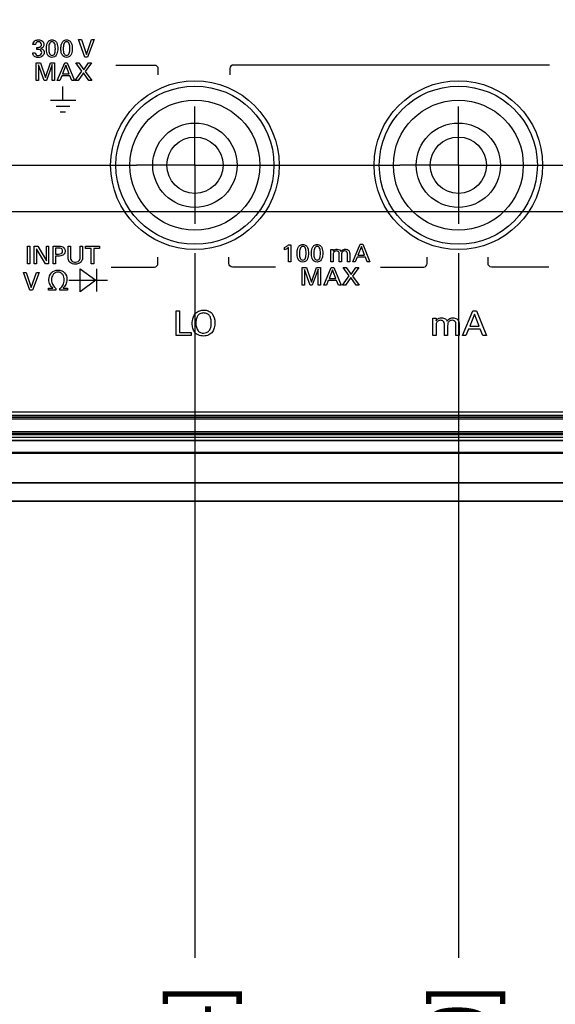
# Model space of a CAD drawing. Header units: inches. Extents: x 0 to 34, y 0 to 22.
# Tile 34 of 136: x 12.5 to 13.6, y 3.5 to 5.6. Entities that reach past the tile are written whole.
import ezdxf

# ---------------------------------------------------------------- set-up
doc = ezdxf.new("R2010")
doc.units = ezdxf.units.IN
doc.header["$LTSCALE"] = 1.87
doc.header["$MEASUREMENT"] = 0
doc.linetypes.add('CENTER', pattern=[0.6, 0.375, -0.075, 0.075, -0.075])
doc.layers.get('0').update_dxf_attribs({"linetype": 'CONTINUOUS'})
doc.layers.add('02___PRT_ALL_AXES', color=7, linetype='CONTINUOUS')
doc.layers.add('DIMENSIONS', color=7, linetype='CONTINUOUS')
doc.styles.get("Standard").update_dxf_attribs({"font": 'txt', "width": 0.8})
doc.dimstyles.new('DIMSTYLE_3', dxfattribs={"dimtxt": 0.125, "dimasz": 0.18, "dimexe": 0.125, "dimexo": 0.0625, "dimgap": 0.03125, "dimtad": 0, "dimtih": 1, "dimtoh": 1, "dimdec": 3, "dimlfac": 1.333333, "dimzin": 4, "dimdsep": 46, "dimtxsty": 'STANDARD', "dimblk": '_FILLED', "dimblk1": '_FILLED', "dimblk2": '_FILLED', "dimcen": 0.09, "dimadec": 0, "dimazin": 0, "dimtp": 0.001, "dimtm": 0.001, "dimtfac": 1, "dimtdec": 3, "dimtofl": 0, "dimtmove": 0, "dimatfit": 3, "dimldrblk": '_FILLED', "dimfxl": 1, "dimtolj": 1, "dimtzin": 4, "dimarcsym": 0})

# ---------------------------------------------------------------- blocks, each defined once
blk = doc.blocks.new('*D12')
at = {"layer": 'DIMENSIONS', "color": 2, "linetype": 'CONTINUOUS'}
for p, q in [((11.5027, 6.0595), (15.1216, 6.0595)), ((15.1216, 6.0595), (15.1722, 5.9453)), ((15.1722, 5.9453), (15.4917, 5.9453))]:
    blk.add_line(p, q, dxfattribs=at)
at = {"layer": 'DIMENSIONS', "color": 2, "linetype": 'CONTINUOUS', "insert": (15.5542, 6.0078), "char_height": 0.125, "width": 1.325, "attachment_point": 1, "line_spacing_factor": 0.9}
blk.add_mtext('2.024{\\Ftxt.shx;\\W1.000000;\\H0.125000; }[51.42]', dxfattribs=at)
blk = doc.blocks.new('_FILLED')
at = {"color": 0, "linetype": 'BYBLOCK'}
blk.add_solid([(0, 0), (-1, 0.174), (-1, -0.174)], dxfattribs=at)
blk = doc.blocks.new('*D13')
at = {"layer": 'DIMENSIONS', "color": 2, "linetype": 'CONTINUOUS'}
for p, q in [((15.1216, 6.262), (15.1772, 6.4358)), ((15.1772, 6.4358), (15.4917, 6.4358)), ((11.5027, 6.262), (15.1216, 6.262))]:
    blk.add_line(p, q, dxfattribs=at)
at = {"layer": 'DIMENSIONS', "color": 2, "linetype": 'CONTINUOUS', "insert": (15.5542, 6.4983), "char_height": 0.125, "width": 1.325, "attachment_point": 1, "line_spacing_factor": 0.9}
blk.add_mtext('2.294{\\Ftxt.shx;\\W1.000000;\\H0.125000; }[58.28]', dxfattribs=at)
blk = doc.blocks.new('*D19')
at = {"layer": 'DIMENSIONS', "color": 2, "linetype": 'CONTINUOUS'}
blk.add_line((12.8714, 5.0709), (12.8714, 3.5678), dxfattribs=at)
at = {"layer": 'DIMENSIONS', "color": 2, "linetype": 'CONTINUOUS', "insert": (12.8089, 3.5053), "char_height": 0.125, "width": 1.425, "attachment_point": 3, "rotation": 90, "line_spacing_factor": 0.9}
blk.add_mtext('9.423{\\Ftxt.shx;\\W1.000000;\\H0.125000; }[239.34]', dxfattribs=at)
blk = doc.blocks.new('*D20')
at = {"layer": 'DIMENSIONS', "color": 2, "linetype": 'CONTINUOUS'}
blk.add_line((13.4339, 5.0709), (13.4339, 3.5678), dxfattribs=at)
at = {"layer": 'DIMENSIONS', "color": 2, "linetype": 'CONTINUOUS', "insert": (13.3714, 3.5053), "char_height": 0.125, "width": 1.525, "attachment_point": 3, "rotation": 90, "line_spacing_factor": 0.9}
blk.add_mtext('10.173{\\Ftxt.shx;\\W1.000000;\\H0.125000; }[258.39]', dxfattribs=at)
blk = doc.blocks.new('*D21')
at = {"layer": 'DIMENSIONS', "color": 2, "linetype": 'CONTINUOUS'}
blk.add_line((13.9964, 5.0709), (13.9964, 3.5678), dxfattribs=at)
at = {"layer": 'DIMENSIONS', "color": 2, "linetype": 'CONTINUOUS', "insert": (13.9339, 3.5053), "char_height": 0.125, "width": 1.525, "attachment_point": 3, "rotation": 90, "line_spacing_factor": 0.9}
blk.add_mtext('10.923{\\Ftxt.shx;\\W1.000000;\\H0.125000; }[277.44]', dxfattribs=at)
blk = doc.blocks.new('*D22')
at = {"layer": 'DIMENSIONS', "color": 2, "linetype": 'CONTINUOUS'}
blk.add_line((14.8042, 4.761), (14.8042, 3.5678), dxfattribs=at)
at = {"layer": 'DIMENSIONS', "color": 2, "linetype": 'CONTINUOUS', "insert": (14.7417, 3.5053), "char_height": 0.125, "width": 1.425, "attachment_point": 3, "rotation": 90, "line_spacing_factor": 0.9}
blk.add_mtext('12.000{\\Ftxt.shx;\\W1.000000;\\H0.125000; }[304.8]', dxfattribs=at)
blk = doc.blocks.new('*D35')
at = {"layer": 'DIMENSIONS', "color": 2, "linetype": 'CONTINUOUS'}
blk.add_line((11.7605, 5.1595), (15.4917, 5.1595), dxfattribs=at)
at = {"layer": 'DIMENSIONS', "color": 2, "linetype": 'CONTINUOUS', "insert": (15.5542, 5.222), "char_height": 0.125, "width": 1.525, "attachment_point": 1, "line_spacing_factor": 0.9}
blk.add_mtext('6X .824{\\Ftxt.shx;\\W1.000000;\\H0.125000; }[20.94]', dxfattribs=at)

msp = doc.modelspace()

# ---------------------------------------------------------------- linework, layer by layer
at = {"color": 40, "linetype": 'CONTINUOUS'}
for p, q in [((12.62309, 5.52675), (12.62888, 5.52675)), ((12.63648, 5.48911), (12.62309, 5.52675)), ((12.62888, 5.52675), (12.63956, 5.49458)), ((12.63956, 5.49458), (12.65082, 5.52675)), ((12.65609, 5.52675), (12.64222, 5.48911)), ((12.65082, 5.52675), (12.65609, 5.52675)), ((12.5308, 5.51601), (12.52553, 5.51601)), ((12.53409, 5.50553), (12.53409, 5.50975)), ((12.52496, 5.49839), (12.53049, 5.49839)), ((12.64222, 5.48911), (12.63648, 5.48911)), ((12.53254, 5.47675), (12.54177, 5.47675)), ((12.53254, 5.43911), (12.53254, 5.47675)), ((12.54949, 5.43911), (12.5376, 5.47279)), ((12.5376, 5.47279), (12.5376, 5.43911)), ((12.54177, 5.47675), (12.55241, 5.44573)), ((12.55241, 5.44573), (12.5633, 5.47675)), ((12.56679, 5.47299), (12.55444, 5.43911)), ((12.5633, 5.47675), (12.5719, 5.47675)), ((12.56679, 5.43911), (12.56679, 5.47299)), ((12.5719, 5.47675), (12.5719, 5.43911)), ((12.57748, 5.43911), (12.59333, 5.47675)), ((12.59589, 5.47159), (12.58859, 5.45313)), ((12.59333, 5.47675), (12.59892, 5.47675)), ((12.60282, 5.45313), (12.59589, 5.47159)), ((12.59892, 5.47675), (12.61414, 5.43911)), ((12.61718, 5.47675), (12.62385, 5.47675)), ((12.63021, 5.45881), (12.61718, 5.47675)), ((12.62385, 5.47675), (12.63401, 5.46226)), ((12.63401, 5.46226), (12.64418, 5.47675)), ((12.65049, 5.47675), (12.63708, 5.45871)), ((12.64418, 5.47675), (12.65049, 5.47675)), ((12.70267, 5.47224), (12.78495, 5.47224)), ((12.79245, 5.46474), (12.79245, 5.4512)), ((12.94596, 5.46474), (12.94596, 5.4512)), ((13.62865, 5.47224), (12.95346, 5.47224)), ((12.58692, 5.44891), (12.58286, 5.43911)), ((12.60439, 5.44891), (12.58692, 5.44891)), ((12.58859, 5.45313), (12.60282, 5.45313)), ((12.60845, 5.43911), (12.60439, 5.44891)), ((12.61561, 5.43911), (12.63021, 5.45881)), ((12.63339, 5.45527), (12.62192, 5.43911)), ((12.64459, 5.43911), (12.63339, 5.45527)), ((12.63708, 5.45871), (12.65116, 5.43911)), ((12.5376, 5.43911), (12.53254, 5.43911)), ((12.55444, 5.43911), (12.54949, 5.43911)), ((12.5719, 5.43911), (12.56679, 5.43911)), ((12.58286, 5.43911), (12.57748, 5.43911)), ((12.58938, 5.39758), (12.58938, 5.42663)), ((12.61414, 5.43911), (12.60845, 5.43911)), ((12.62192, 5.43911), (12.61561, 5.43911)), ((12.65116, 5.43911), (12.64459, 5.43911)), ((12.61685, 5.39636), (12.56314, 5.39636)), ((12.61695, 5.39634), (12.56324, 5.39634)), ((12.60456, 5.38405), (12.57478, 5.38405)), ((12.60464, 5.38403), (12.57486, 5.38403)), ((12.5948, 5.37194), (12.58357, 5.37194)), ((12.59488, 5.37192), (12.58365, 5.37192)), ((12.51358, 5.08556), (12.51879, 5.08556)), ((12.51358, 5.04791), (12.51358, 5.08556)), ((12.51879, 5.08556), (12.51879, 5.04791)), ((12.52842, 5.08556), (12.53567, 5.08556)), ((12.52842, 5.04791), (12.52842, 5.08556)), ((12.53567, 5.08556), (12.55418, 5.05443)), ((12.55418, 5.08556), (12.55897, 5.08556)), ((12.55418, 5.05443), (12.55418, 5.08556)), ((12.55897, 5.08556), (12.55897, 5.04791)), ((12.56857, 5.08556), (12.5812, 5.08556)), ((12.56857, 5.04791), (12.56857, 5.08556)), ((12.60066, 5.08556), (12.60588, 5.08556)), ((12.60066, 5.06262), (12.60066, 5.08556)), ((12.60588, 5.08556), (12.60588, 5.06225)), ((12.62631, 5.08556), (12.63137, 5.08556)), ((12.62631, 5.06246), (12.62631, 5.08556)), ((12.63137, 5.08556), (12.63137, 5.06235)), ((12.63743, 5.08556), (12.66783, 5.08556)), ((12.63743, 5.08112), (12.63743, 5.08556)), ((12.66783, 5.08556), (12.66783, 5.08112)), ((13.07139, 5.08855), (13.07603, 5.08855)), ((13.07603, 5.08855), (13.07603, 5.05247)), ((13.20851, 5.05247), (13.22436, 5.09012)), ((13.22692, 5.08495), (13.21962, 5.06649)), ((13.22436, 5.09012), (13.22994, 5.09012)), ((13.23385, 5.06649), (13.22692, 5.08495)), ((13.22994, 5.09012), (13.24516, 5.05247)), ((12.5523, 5.04791), (12.53316, 5.07987)), ((12.53316, 5.07987), (12.53316, 5.04791)), ((12.58108, 5.08133), (12.57379, 5.08133)), ((12.57379, 5.08133), (12.57379, 5.06903)), ((12.57379, 5.06903), (12.58, 5.06903)), ((12.5799, 5.06465), (12.57379, 5.06465)), ((12.57379, 5.06465), (12.57379, 5.04791)), ((12.65005, 5.08112), (12.63743, 5.08112)), ((12.65005, 5.04791), (12.65005, 5.08112)), ((12.66783, 5.08112), (12.6552, 5.08112)), ((12.6552, 5.08112), (12.6552, 5.04791)), ((13.06263, 5.07765), (13.06263, 5.08287)), ((13.07102, 5.05247), (13.07102, 5.08287)), ((13.16174, 5.07864), (13.1667, 5.07864)), ((13.16185, 5.07515), (13.16174, 5.07864)), ((13.16185, 5.05247), (13.16185, 5.07515)), ((13.1667, 5.07864), (13.1667, 5.07484)), ((13.1668, 5.06733), (13.1668, 5.05247)), ((13.17942, 5.05247), (13.17942, 5.06978)), ((13.18437, 5.06712), (13.18437, 5.05247)), ((13.19699, 5.05247), (13.19699, 5.06926)), ((13.20195, 5.07004), (13.20195, 5.05247)), ((13.21962, 5.06649), (13.23385, 5.06649)), ((12.51879, 5.04791), (12.51358, 5.04791)), ((12.53316, 5.04791), (12.52842, 5.04791)), ((12.55897, 5.04791), (12.5523, 5.04791)), ((12.57379, 5.04791), (12.56857, 5.04791)), ((12.6552, 5.04791), (12.65005, 5.04791)), ((12.79245, 5.04874), (12.79245, 5.06228)), ((12.944, 5.04874), (12.944, 5.06228)), ((13.07603, 5.05247), (13.07102, 5.05247)), ((13.1668, 5.05247), (13.16185, 5.05247)), ((13.18437, 5.05247), (13.17942, 5.05247)), ((13.20195, 5.05247), (13.19699, 5.05247)), ((13.21388, 5.05247), (13.20851, 5.05247)), ((13.21795, 5.06227), (13.21388, 5.05247)), ((13.23541, 5.06227), (13.21795, 5.06227)), ((13.23948, 5.05247), (13.23541, 5.06227)), ((13.24516, 5.05247), (13.23948, 5.05247)), ((13.36753, 5.04874), (13.36753, 5.06228)), ((13.49733, 5.04874), (13.49733, 5.06228)), ((12.50547, 5.02975), (12.51125, 5.02975)), ((12.51887, 4.99211), (12.50547, 5.02975)), ((12.51125, 5.02975), (12.52194, 4.99758)), ((12.52194, 4.99758), (12.5332, 5.02975)), ((12.53847, 5.02975), (12.5246, 4.99211)), ((12.5332, 5.02975), (12.53847, 5.02975)), ((12.62627, 5.03771), (12.65947, 5.01297)), ((12.62627, 4.98823), (12.62627, 5.03771)), ((12.66092, 5.03718), (12.66092, 4.989)), ((12.69286, 5.04124), (12.78495, 5.04124)), ((13.04359, 5.04124), (12.9515, 5.04124)), ((13.10023, 5.04011), (13.10947, 5.04011)), ((13.10023, 5.00247), (13.10023, 5.04011)), ((13.11718, 5.00247), (13.1053, 5.03615)), ((13.1053, 5.03615), (13.1053, 5.00247)), ((13.10947, 5.04011), (13.1201, 5.00909)), ((13.1201, 5.00909), (13.13099, 5.04011)), ((13.13449, 5.03636), (13.12213, 5.00247)), ((13.13099, 5.04011), (13.1396, 5.04011)), ((13.13449, 5.00247), (13.13449, 5.03636)), ((13.1396, 5.04011), (13.1396, 5.00247)), ((13.14674, 5.00247), (13.16259, 5.04011)), ((13.16514, 5.03495), (13.15785, 5.0165)), ((13.16259, 5.04011), (13.16817, 5.04011)), ((13.17208, 5.0165), (13.16514, 5.03495)), ((13.16817, 5.04011), (13.18339, 5.00247)), ((13.18643, 5.00247), (13.20103, 5.02218)), ((13.18799, 5.04011), (13.19466, 5.04011)), ((13.20103, 5.02218), (13.18799, 5.04011)), ((13.19466, 5.04011), (13.20483, 5.02562)), ((13.20483, 5.02562), (13.215, 5.04011)), ((13.2213, 5.04011), (13.20791, 5.02208)), ((13.20791, 5.02208), (13.22198, 5.00247)), ((13.215, 5.04011), (13.2213, 5.04011)), ((13.26794, 5.04124), (13.36003, 5.04124)), ((13.62701, 5.04124), (13.50483, 5.04124)), ((12.60232, 5.01297), (12.68472, 5.01297)), ((12.65947, 5.01297), (12.62627, 4.98823)), ((13.1053, 5.00247), (13.10023, 5.00247)), ((13.12213, 5.00247), (13.11718, 5.00247)), ((13.1396, 5.00247), (13.13449, 5.00247)), ((13.15211, 5.00247), (13.14674, 5.00247)), ((13.15618, 5.01228), (13.15211, 5.00247)), ((13.17365, 5.01228), (13.15618, 5.01228)), ((13.15785, 5.0165), (13.17208, 5.0165)), ((13.1777, 5.00247), (13.17365, 5.01228)), ((13.18339, 5.00247), (13.1777, 5.00247)), ((13.19274, 5.00247), (13.18643, 5.00247)), ((13.2042, 5.01863), (13.19274, 5.00247)), ((13.21541, 5.00247), (13.2042, 5.01863)), ((13.22198, 5.00247), (13.21541, 5.00247)), ((12.5246, 4.99211), (12.51887, 4.99211)), ((12.55873, 4.99642), (12.56778, 4.99642)), ((12.55873, 4.99211), (12.55873, 4.99642)), ((12.5746, 4.99211), (12.55873, 4.99211)), ((12.56778, 4.99642), (12.56778, 4.99667)), ((12.5746, 4.99554), (12.5746, 4.99211)), ((12.58321, 4.99211), (12.58321, 4.99554)), ((12.59902, 4.99211), (12.58321, 4.99211)), ((12.58983, 4.99667), (12.58983, 4.99642)), ((12.58983, 4.99642), (12.59902, 4.99642)), ((12.59902, 4.99642), (12.59902, 4.99211)), ((12.83138, 4.94798), (12.8386, 4.94798)), ((12.83138, 4.89531), (12.83138, 4.94798)), ((12.8386, 4.94798), (12.8386, 4.9018)), ((13.44264, 4.89531), (13.46481, 4.94798)), ((13.46839, 4.94076), (13.45818, 4.91493)), ((13.46481, 4.94798), (13.47263, 4.94798)), ((13.4781, 4.91493), (13.46839, 4.94076)), ((13.47263, 4.94798), (13.49393, 4.89531)), ((13.37935, 4.93193), (13.38628, 4.93193)), ((13.3795, 4.92704), (13.37935, 4.93193)), ((13.3795, 4.89531), (13.3795, 4.92704)), ((13.38628, 4.93193), (13.38628, 4.9266)), ((13.38642, 4.9161), (13.38642, 4.89531)), ((13.40408, 4.89531), (13.40408, 4.91953)), ((13.41101, 4.91581), (13.41101, 4.89531)), ((13.42867, 4.89531), (13.42867, 4.9188)), ((13.4356, 4.91989), (13.4356, 4.89531)), ((12.86312, 4.89531), (12.83138, 4.89531)), ((12.8386, 4.9018), (12.86312, 4.9018)), ((12.86312, 4.9018), (12.86312, 4.89531)), ((13.38642, 4.89531), (13.3795, 4.89531)), ((13.41101, 4.89531), (13.40408, 4.89531)), ((13.4356, 4.89531), (13.42867, 4.89531)), ((13.45015, 4.89531), (13.44264, 4.89531)), ((13.45584, 4.90902), (13.45015, 4.89531)), ((13.48029, 4.90902), (13.45584, 4.90902)), ((13.45818, 4.91493), (13.4781, 4.91493)), ((13.48597, 4.89531), (13.48029, 4.90902)), ((13.49393, 4.89531), (13.48597, 4.89531))]:
    msp.add_line(p, q, dxfattribs=at)
at = {"color": 7, "linetype": 'CONTINUOUS'}
for p, q in [((6.20542, 4.73197), (14.40292, 4.73197)), ((14.40292, 4.72441), (6.20542, 4.72441)), ((14.40292, 4.72066), (6.20542, 4.72066)), ((14.40292, 4.72035), (6.20542, 4.72035)), ((14.40292, 4.7166), (6.20542, 4.7166)), ((6.20582, 4.69041), (14.40253, 4.69041)), ((6.20582, 4.68667), (14.40253, 4.68667)), ((14.40294, 4.68319), (6.2054, 4.68319)), ((14.40294, 4.67721), (6.2054, 4.67721)), ((6.20917, 4.67197), (14.39917, 4.67197)), ((6.20917, 4.67087), (14.39917, 4.67087)), ((14.39917, 4.6458), (6.20917, 4.6458)), ((14.39917, 4.64308), (6.20917, 4.64308)), ((5.80798, 4.5816), (14.80037, 4.5816)), ((6.10417, 4.58056), (14.50417, 4.58056)), ((14.7593, 4.54125), (5.84904, 4.54125)), ((14.50417, 4.54168), (6.10417, 4.54168))]:
    msp.add_line(p, q, dxfattribs=at)
for centre, radius in [((12.87142, 5.25847), 0.16875), ((13.43392, 5.25847), 0.16875), ((12.87142, 5.25847), 0.13875), ((13.43392, 5.25847), 0.13875), ((12.87142, 5.25847), 0.09), ((13.43392, 5.25847), 0.09), ((12.87142, 5.25847), 0.06), ((13.43392, 5.25847), 0.06)]:
    msp.add_circle(centre, radius, dxfattribs=at)
at = {"color": 40, "linetype": 'CONTINUOUS'}
for points, knots in [([(12.52553, 5.51601), (12.5256, 5.51785), (12.52643, 5.52133), (12.53093, 5.52515), (12.53488, 5.52586), (12.53721, 5.52586)], [0, 0, 0, 0, 0.3263486, 0.588293, 1, 1, 1, 1]), ([(12.53721, 5.52586), (12.54032, 5.52586), (12.54645, 5.5244), (12.54899, 5.51856), (12.54899, 5.51611)], [0, 0, 0, 0, 0.5591161, 1, 1, 1, 1]), ([(12.55423, 5.50673), (12.55423, 5.50849), (12.55441, 5.51242), (12.55561, 5.5184), (12.55917, 5.52447), (12.56396, 5.52592), (12.56633, 5.52592)], [0, 0, 0, 0, 0.2080773, 0.4652491, 0.7199622, 1, 1, 1, 1]), ([(12.56633, 5.52592), (12.56857, 5.52592), (12.57305, 5.52478), (12.57683, 5.51933), (12.5782, 5.51347), (12.57842, 5.50948), (12.57842, 5.50757)], [0, 0, 0, 0, 0.2728429, 0.5150972, 0.7670929, 1, 1, 1, 1]), ([(12.58528, 5.50673), (12.58528, 5.50849), (12.58545, 5.51242), (12.58665, 5.5184), (12.59021, 5.52447), (12.59501, 5.52592), (12.59737, 5.52592)], [0, 0, 0, 0, 0.2080537, 0.4651774, 0.7198477, 1, 1, 1, 1]), ([(12.59737, 5.52592), (12.59961, 5.52592), (12.60409, 5.52478), (12.60788, 5.51933), (12.60925, 5.51347), (12.60947, 5.50948), (12.60947, 5.50757)], [0, 0, 0, 0, 0.2728575, 0.5151116, 0.7671004, 1, 1, 1, 1]), ([(12.53737, 5.52169), (12.53595, 5.52169), (12.53257, 5.52101), (12.53098, 5.51771), (12.5308, 5.51601)], [0, 0, 0, 0, 0.4548318, 1, 1, 1, 1]), ([(12.53409, 5.50975), (12.53509, 5.50966), (12.53719, 5.50967), (12.5403, 5.51034), (12.54316, 5.5124), (12.54373, 5.5148), (12.54373, 5.51601)], [0, 0, 0, 0, 0.2316821, 0.4805268, 0.7220135, 1, 1, 1, 1]), ([(12.53909, 5.50527), (12.53866, 5.50535), (12.537, 5.50561), (12.53532, 5.50556), (12.53409, 5.50553)], [0, 0, 0, 0, 0.2659854, 1, 1, 1, 1]), ([(12.54373, 5.51601), (12.54373, 5.51759), (12.54247, 5.5211), (12.53895, 5.52169), (12.53737, 5.52169)], [0, 0, 0, 0, 0.5012139, 1, 1, 1, 1]), ([(12.5443, 5.49891), (12.5443, 5.50047), (12.54328, 5.50359), (12.54043, 5.50498), (12.53909, 5.50527)], [0, 0, 0, 0, 0.5327738, 1, 1, 1, 1]), ([(12.54899, 5.51611), (12.54899, 5.5144), (12.54783, 5.5103), (12.54399, 5.50811), (12.5418, 5.50762)], [0, 0, 0, 0, 0.4317627, 1, 1, 1, 1]), ([(12.5418, 5.50762), (12.54338, 5.50739), (12.54619, 5.50645), (12.54895, 5.50301), (12.54952, 5.50031), (12.54952, 5.49886)], [0, 0, 0, 0, 0.3755821, 0.658813, 1, 1, 1, 1]), ([(12.55658, 5.49437), (12.55625, 5.49503), (12.55458, 5.49892), (12.55423, 5.50325), (12.55423, 5.50673)], [0, 0, 0, 0, 0.1750594, 1, 1, 1, 1]), ([(12.56638, 5.52175), (12.56503, 5.52175), (12.56217, 5.5207), (12.56014, 5.5166), (12.55935, 5.51198), (12.55923, 5.50867), (12.55923, 5.50699)], [0, 0, 0, 0, 0.2225224, 0.4524962, 0.7215525, 1, 1, 1, 1]), ([(12.55923, 5.50699), (12.55923, 5.50511), (12.55939, 5.50167), (12.56034, 5.49708), (12.56252, 5.49348), (12.56508, 5.4927), (12.56627, 5.4927)], [0, 0, 0, 0, 0.3197109, 0.5851908, 0.7965522, 1, 1, 1, 1]), ([(12.56627, 5.4927), (12.56757, 5.4927), (12.57035, 5.49371), (12.57239, 5.49766), (12.57323, 5.50217), (12.57336, 5.50543), (12.57336, 5.50709)], [0, 0, 0, 0, 0.2204191, 0.4494662, 0.7182611, 1, 1, 1, 1]), ([(12.57336, 5.50709), (12.57336, 5.50908), (12.57323, 5.51266), (12.57231, 5.51739), (12.57012, 5.52101), (12.56757, 5.52175), (12.56638, 5.52175)], [0, 0, 0, 0, 0.3309449, 0.5959252, 0.8014312, 1, 1, 1, 1]), ([(12.57842, 5.50757), (12.57842, 5.50565), (12.57823, 5.49992), (12.57625, 5.4938), (12.57342, 5.49114)], [0, 0, 0, 0, 0.3302665, 1, 1, 1, 1]), ([(12.58762, 5.49437), (12.58729, 5.49503), (12.58562, 5.49892), (12.58528, 5.50325), (12.58528, 5.50673)], [0, 0, 0, 0, 0.1750347, 1, 1, 1, 1]), ([(12.59742, 5.52175), (12.59608, 5.52175), (12.59321, 5.5207), (12.59119, 5.5166), (12.59039, 5.51198), (12.59028, 5.50867), (12.59028, 5.50699)], [0, 0, 0, 0, 0.2225411, 0.4525093, 0.7215579, 1, 1, 1, 1]), ([(12.59028, 5.50699), (12.59028, 5.50511), (12.59043, 5.50167), (12.59138, 5.49708), (12.59356, 5.49348), (12.59612, 5.4927), (12.59732, 5.4927)], [0, 0, 0, 0, 0.3196617, 0.5850697, 0.7963755, 1, 1, 1, 1]), ([(12.59732, 5.4927), (12.59862, 5.4927), (12.60139, 5.49371), (12.60343, 5.49766), (12.60428, 5.50217), (12.60441, 5.50543), (12.60441, 5.50709)], [0, 0, 0, 0, 0.220249, 0.4493527, 0.7182167, 1, 1, 1, 1]), ([(12.60441, 5.50709), (12.60441, 5.50908), (12.60427, 5.51266), (12.60335, 5.51739), (12.60117, 5.52101), (12.59861, 5.52175), (12.59742, 5.52175)], [0, 0, 0, 0, 0.3310092, 0.5960694, 0.8016284, 1, 1, 1, 1]), ([(12.60947, 5.50757), (12.60947, 5.50565), (12.60928, 5.49992), (12.6073, 5.4938), (12.60446, 5.49114)], [0, 0, 0, 0, 0.3302665, 1, 1, 1, 1]), ([(12.5271, 5.49198), (12.52663, 5.4925), (12.52531, 5.49443), (12.52502, 5.49681), (12.52496, 5.49839)], [0, 0, 0, 0, 0.3083398, 1, 1, 1, 1]), ([(12.53701, 5.48822), (12.53606, 5.48822), (12.53251, 5.48845), (12.52882, 5.48998), (12.5271, 5.49198)], [0, 0, 0, 0, 0.2640232, 1, 1, 1, 1]), ([(12.53049, 5.49839), (12.53046, 5.49688), (12.53167, 5.49329), (12.53536, 5.49249), (12.53711, 5.49249)], [0, 0, 0, 0, 0.4632624, 1, 1, 1, 1]), ([(12.54952, 5.49886), (12.54952, 5.49624), (12.54681, 5.49006), (12.54034, 5.48822), (12.53701, 5.48822)], [0, 0, 0, 0, 0.4397612, 1, 1, 1, 1]), ([(12.53711, 5.49249), (12.53906, 5.49249), (12.54297, 5.49357), (12.5443, 5.49734), (12.5443, 5.49891)], [0, 0, 0, 0, 0.553634, 1, 1, 1, 1]), ([(12.56622, 5.48838), (12.56413, 5.48838), (12.56006, 5.48953), (12.55739, 5.49272), (12.55658, 5.49437)], [0, 0, 0, 0, 0.5323176, 1, 1, 1, 1]), ([(12.57342, 5.49114), (12.57282, 5.49058), (12.5707, 5.48902), (12.56802, 5.48838), (12.56622, 5.48838)], [0, 0, 0, 0, 0.312421, 1, 1, 1, 1]), ([(12.59726, 5.48838), (12.59516, 5.48838), (12.59109, 5.48953), (12.58843, 5.49272), (12.58762, 5.49437)], [0, 0, 0, 0, 0.5323176, 1, 1, 1, 1]), ([(12.60446, 5.49114), (12.60387, 5.49058), (12.60174, 5.48902), (12.59906, 5.48838), (12.59726, 5.48838)], [0, 0, 0, 0, 0.3121965, 1, 1, 1, 1]), ([(12.5812, 5.08556), (12.58317, 5.08556), (12.58689, 5.08564), (12.59032, 5.08377), (12.59146, 5.08253)], [0, 0, 0, 0, 0.53899, 1, 1, 1, 1]), ([(13.06263, 5.08287), (13.06348, 5.08331), (13.06652, 5.08501), (13.06946, 5.08692), (13.07139, 5.08855)], [0, 0, 0, 0, 0.2748287, 1, 1, 1, 1]), ([(13.08971, 5.0701), (13.08971, 5.07185), (13.08989, 5.07579), (13.09109, 5.08176), (13.09465, 5.08784), (13.09944, 5.08928), (13.10181, 5.08928)], [0, 0, 0, 0, 0.2080507, 0.465169, 0.7198349, 1, 1, 1, 1]), ([(13.10186, 5.08511), (13.10052, 5.08511), (13.09765, 5.08407), (13.09562, 5.07996), (13.09483, 5.07535), (13.09472, 5.07203), (13.09472, 5.07036)], [0, 0, 0, 0, 0.2225444, 0.4525176, 0.721564, 1, 1, 1, 1]), ([(13.10181, 5.08928), (13.10405, 5.08928), (13.10853, 5.08814), (13.11231, 5.08269), (13.11368, 5.07683), (13.1139, 5.07284), (13.1139, 5.07093)], [0, 0, 0, 0, 0.2728429, 0.5150972, 0.7670929, 1, 1, 1, 1]), ([(13.10885, 5.07046), (13.10885, 5.07244), (13.10871, 5.07602), (13.10779, 5.08075), (13.1056, 5.08438), (13.10305, 5.08511), (13.10186, 5.08511)], [0, 0, 0, 0, 0.3310092, 0.5960694, 0.8016284, 1, 1, 1, 1]), ([(13.12023, 5.0701), (13.12023, 5.07185), (13.12041, 5.07579), (13.12161, 5.08176), (13.12517, 5.08783), (13.12996, 5.08928), (13.13232, 5.08928)], [0, 0, 0, 0, 0.2080806, 0.4652538, 0.7199634, 1, 1, 1, 1]), ([(13.13238, 5.08511), (13.13103, 5.08511), (13.12816, 5.08407), (13.12614, 5.07996), (13.12534, 5.07535), (13.12523, 5.07203), (13.12523, 5.07036)], [0, 0, 0, 0, 0.2225444, 0.4525176, 0.721564, 1, 1, 1, 1]), ([(13.13232, 5.08928), (13.13457, 5.08928), (13.13905, 5.08814), (13.14283, 5.08269), (13.1442, 5.07683), (13.14442, 5.07284), (13.14442, 5.07093)], [0, 0, 0, 0, 0.2728429, 0.5150972, 0.7670929, 1, 1, 1, 1]), ([(13.13936, 5.07046), (13.13936, 5.07244), (13.13923, 5.07602), (13.13831, 5.08075), (13.13612, 5.08438), (13.13357, 5.08511), (13.13238, 5.08511)], [0, 0, 0, 0, 0.3309513, 0.5959396, 0.8014509, 1, 1, 1, 1]), ([(12.59126, 5.06788), (12.59075, 5.06738), (12.58761, 5.0648), (12.58319, 5.06465), (12.5799, 5.06465)], [0, 0, 0, 0, 0.1775556, 1, 1, 1, 1]), ([(12.58, 5.06903), (12.5819, 5.06903), (12.58495, 5.06908), (12.58832, 5.07186), (12.5887, 5.07421), (12.5887, 5.07544)], [0, 0, 0, 0, 0.4636444, 0.6996146, 1, 1, 1, 1]), ([(12.5887, 5.07544), (12.5887, 5.07661), (12.58838, 5.0788), (12.58538, 5.08132), (12.58271, 5.08133), (12.58108, 5.08133)], [0, 0, 0, 0, 0.3173526, 0.5570665, 1, 1, 1, 1]), ([(12.59146, 5.08253), (12.59282, 5.08114), (12.59404, 5.07855), (12.59423, 5.07592), (12.59423, 5.07523)], [0, 0, 0, 0, 0.7390993, 1, 1, 1, 1]), ([(12.60285, 5.05313), (12.60255, 5.05357), (12.60084, 5.0564), (12.60066, 5.05988), (12.60066, 5.06262)], [0, 0, 0, 0, 0.1649107, 1, 1, 1, 1]), ([(13.07102, 5.08287), (13.07042, 5.08236), (13.06776, 5.08039), (13.0649, 5.07872), (13.06263, 5.07765)], [0, 0, 0, 0, 0.2405359, 1, 1, 1, 1]), ([(13.09206, 5.05774), (13.09173, 5.0584), (13.09006, 5.06228), (13.08971, 5.06662), (13.08971, 5.0701)], [0, 0, 0, 0, 0.1750715, 1, 1, 1, 1]), ([(13.09472, 5.07036), (13.09472, 5.06848), (13.09487, 5.06503), (13.09582, 5.06044), (13.098, 5.05685), (13.10056, 5.05607), (13.10176, 5.05607)], [0, 0, 0, 0, 0.3197109, 0.5851908, 0.7965522, 1, 1, 1, 1]), ([(13.10176, 5.05607), (13.10305, 5.05607), (13.10583, 5.05707), (13.10786, 5.06103), (13.10871, 5.06554), (13.10885, 5.0688), (13.10885, 5.07046)], [0, 0, 0, 0, 0.2202535, 0.4493706, 0.7182394, 1, 1, 1, 1]), ([(13.1139, 5.07093), (13.1139, 5.06901), (13.11371, 5.06329), (13.11174, 5.05716), (13.1089, 5.05451)], [0, 0, 0, 0, 0.3302729, 1, 1, 1, 1]), ([(13.12258, 5.05774), (13.12225, 5.0584), (13.12058, 5.06228), (13.12023, 5.06662), (13.12023, 5.0701)], [0, 0, 0, 0, 0.1750569, 1, 1, 1, 1]), ([(13.12523, 5.07036), (13.12523, 5.06848), (13.12539, 5.06503), (13.12634, 5.06044), (13.12852, 5.05685), (13.13108, 5.05607), (13.13227, 5.05607)], [0, 0, 0, 0, 0.3197109, 0.5851908, 0.7965522, 1, 1, 1, 1]), ([(13.13227, 5.05607), (13.13357, 5.05607), (13.13635, 5.05707), (13.13839, 5.06103), (13.13923, 5.06554), (13.13936, 5.0688), (13.13936, 5.07046)], [0, 0, 0, 0, 0.2204462, 0.4495063, 0.7182957, 1, 1, 1, 1]), ([(13.14442, 5.07093), (13.14442, 5.06901), (13.14423, 5.06329), (13.14225, 5.05716), (13.13942, 5.05451)], [0, 0, 0, 0, 0.3302729, 1, 1, 1, 1]), ([(13.1667, 5.07484), (13.16768, 5.07646), (13.17026, 5.07892), (13.17362, 5.07932), (13.17499, 5.07932)], [0, 0, 0, 0, 0.5807722, 1, 1, 1, 1]), ([(13.17369, 5.07552), (13.17294, 5.07552), (13.17074, 5.07521), (13.1688, 5.07382), (13.16795, 5.07265)], [0, 0, 0, 0, 0.3418896, 1, 1, 1, 1]), ([(13.17942, 5.06978), (13.17942, 5.07122), (13.17854, 5.0745), (13.17523, 5.07552), (13.17369, 5.07552)], [0, 0, 0, 0, 0.4833304, 1, 1, 1, 1]), ([(13.17499, 5.07932), (13.1771, 5.07932), (13.18087, 5.0786), (13.18295, 5.07562), (13.18353, 5.07442)], [0, 0, 0, 0, 0.612085, 1, 1, 1, 1]), ([(13.18353, 5.07442), (13.18422, 5.07554), (13.18643, 5.07839), (13.19018, 5.07932), (13.19235, 5.07932)], [0, 0, 0, 0, 0.3771169, 1, 1, 1, 1]), ([(13.18552, 5.07275), (13.18522, 5.07233), (13.18444, 5.07052), (13.18437, 5.06854), (13.18437, 5.06712)], [0, 0, 0, 0, 0.26688, 1, 1, 1, 1]), ([(13.1911, 5.07552), (13.19039, 5.07552), (13.18825, 5.07525), (13.18635, 5.0739), (13.18552, 5.07275)], [0, 0, 0, 0, 0.3348509, 1, 1, 1, 1]), ([(13.19611, 5.07322), (13.19588, 5.07354), (13.19461, 5.07494), (13.19259, 5.07552), (13.1911, 5.07552)], [0, 0, 0, 0, 0.2073026, 1, 1, 1, 1]), ([(13.19235, 5.07932), (13.1945, 5.07932), (13.19812, 5.07855), (13.2015, 5.07459), (13.20195, 5.07164), (13.20195, 5.07004)], [0, 0, 0, 0, 0.4305068, 0.6790845, 1, 1, 1, 1]), ([(13.19699, 5.06926), (13.19699, 5.06976), (13.19695, 5.07111), (13.1966, 5.07251), (13.19611, 5.07322)], [0, 0, 0, 0, 0.3644712, 1, 1, 1, 1]), ([(12.61614, 5.04713), (12.61511, 5.04713), (12.61022, 5.04747), (12.60509, 5.04992), (12.60285, 5.05313)], [0, 0, 0, 0, 0.2085043, 1, 1, 1, 1]), ([(12.60588, 5.06225), (12.60588, 5.06138), (12.60596, 5.05905), (12.60668, 5.05668), (12.60754, 5.05547)], [0, 0, 0, 0, 0.3694625, 1, 1, 1, 1]), ([(12.60754, 5.05547), (12.60858, 5.05409), (12.61141, 5.05214), (12.61466, 5.05178), (12.61614, 5.05178)], [0, 0, 0, 0, 0.537642, 1, 1, 1, 1]), ([(12.61614, 5.05178), (12.61815, 5.05178), (12.62177, 5.05227), (12.62596, 5.05648), (12.62631, 5.0603), (12.62631, 5.06246)], [0, 0, 0, 0, 0.3585645, 0.6136941, 1, 1, 1, 1]), ([(12.6283, 5.05234), (12.62743, 5.05127), (12.62401, 5.04819), (12.61927, 5.04713), (12.61614, 5.04713)], [0, 0, 0, 0, 0.305943, 1, 1, 1, 1]), ([(12.63137, 5.06235), (12.63137, 5.06172), (12.63132, 5.05822), (12.63011, 5.05459), (12.6283, 5.05234)], [0, 0, 0, 0, 0.1795963, 1, 1, 1, 1]), ([(13.1017, 5.05174), (13.0996, 5.05174), (13.09553, 5.05289), (13.09287, 5.05608), (13.09206, 5.05774)], [0, 0, 0, 0, 0.5328124, 1, 1, 1, 1]), ([(13.1089, 5.05451), (13.1083, 5.05395), (13.10618, 5.05239), (13.1035, 5.05174), (13.1017, 5.05174)], [0, 0, 0, 0, 0.3124467, 1, 1, 1, 1]), ([(13.13222, 5.05174), (13.13012, 5.05174), (13.12606, 5.0529), (13.12339, 5.05608), (13.12258, 5.05774)], [0, 0, 0, 0, 0.5322913, 1, 1, 1, 1]), ([(13.13942, 5.05451), (13.13882, 5.05395), (13.1367, 5.05239), (13.13402, 5.05174), (13.13222, 5.05174)], [0, 0, 0, 0, 0.3124467, 1, 1, 1, 1]), ([(12.55954, 5.01447), (12.55954, 5.01972), (12.56319, 5.03075), (12.57411, 5.0349), (12.57915, 5.0349)], [0, 0, 0, 0, 0.5101337, 1, 1, 1, 1]), ([(12.57903, 5.03046), (12.57701, 5.03046), (12.57299, 5.02956), (12.56693, 5.02417), (12.56523, 5.01799), (12.56523, 5.01404)], [0, 0, 0, 0, 0.2566888, 0.4981322, 1, 1, 1, 1]), ([(12.59252, 5.0141), (12.59252, 5.01795), (12.59087, 5.02398), (12.58507, 5.0295), (12.58105, 5.03046), (12.57903, 5.03046)], [0, 0, 0, 0, 0.4961984, 0.7402966, 1, 1, 1, 1]), ([(12.57915, 5.0349), (12.58183, 5.0349), (12.58705, 5.03397), (12.59559, 5.02797), (12.59814, 5.01998), (12.59814, 5.01497)], [0, 0, 0, 0, 0.2645481, 0.5057158, 1, 1, 1, 1]), ([(12.56778, 4.99667), (12.56543, 4.9986), (12.56115, 5.00402), (12.55954, 5.01082), (12.55954, 5.01447)], [0, 0, 0, 0, 0.4544659, 1, 1, 1, 1]), ([(12.56523, 5.01404), (12.56523, 5.01209), (12.56618, 5.00511), (12.57025, 4.99826), (12.5746, 4.99554)], [0, 0, 0, 0, 0.2748212, 1, 1, 1, 1]), ([(12.58321, 4.99554), (12.58592, 4.99741), (12.59077, 5.00303), (12.59252, 5.01027), (12.59252, 5.0141)], [0, 0, 0, 0, 0.4620349, 1, 1, 1, 1]), ([(12.59814, 5.01497), (12.59814, 5.01118), (12.59658, 5.00419), (12.59219, 4.99864), (12.58983, 4.99667)], [0, 0, 0, 0, 0.5522574, 1, 1, 1, 1]), ([(12.86579, 4.92128), (12.86579, 4.92292), (12.86611, 4.9303), (12.86864, 4.93805), (12.87258, 4.94229)], [0, 0, 0, 0, 0.2217047, 1, 1, 1, 1]), ([(12.87258, 4.94229), (12.875, 4.9449), (12.88076, 4.9485), (12.88727, 4.94937), (12.89017, 4.94937)], [0, 0, 0, 0, 0.5520046, 1, 1, 1, 1]), ([(12.89024, 4.94324), (12.88742, 4.94324), (12.88201, 4.94233), (12.87627, 4.93672), (12.87384, 4.92949), (12.87345, 4.92437), (12.87345, 4.92171)], [0, 0, 0, 0, 0.274022, 0.5033873, 0.7424241, 1, 1, 1, 1]), ([(12.89017, 4.94937), (12.89351, 4.94937), (12.9, 4.94844), (12.9116, 4.94057), (12.91395, 4.92926), (12.91395, 4.92216)], [0, 0, 0, 0, 0.2479434, 0.4730605, 1, 1, 1, 1]), ([(12.90622, 4.92223), (12.90622, 4.92502), (12.90584, 4.93021), (12.90335, 4.93736), (12.89779, 4.94246), (12.89282, 4.94324), (12.89024, 4.94324)], [0, 0, 0, 0, 0.2798137, 0.5198262, 0.7411743, 1, 1, 1, 1]), ([(12.88958, 4.89407), (12.88574, 4.89407), (12.87853, 4.89511), (12.87028, 4.90182), (12.86642, 4.91112), (12.86579, 4.91781), (12.86579, 4.92128)], [0, 0, 0, 0, 0.2811433, 0.5122559, 0.7454669, 1, 1, 1, 1]), ([(12.91395, 4.92216), (12.91395, 4.9187), (12.9133, 4.91194), (12.90947, 4.90242), (12.90109, 4.89523), (12.89357, 4.89407), (12.88958, 4.89407)], [0, 0, 0, 0, 0.2466857, 0.4809063, 0.7151328, 1, 1, 1, 1]), ([(12.90147, 4.90508), (12.90254, 4.90639), (12.90549, 4.91174), (12.90622, 4.91791), (12.90622, 4.92223)], [0, 0, 0, 0, 0.2821181, 1, 1, 1, 1]), ([(13.38628, 4.9266), (13.38766, 4.92887), (13.39127, 4.93232), (13.39596, 4.93288), (13.39788, 4.93288)], [0, 0, 0, 0, 0.5807629, 1, 1, 1, 1]), ([(13.38803, 4.92354), (13.3869, 4.92197), (13.38645, 4.91924), (13.38642, 4.91672), (13.38642, 4.9161)], [0, 0, 0, 0, 0.7583989, 1, 1, 1, 1]), ([(13.39606, 4.92755), (13.39501, 4.92755), (13.39193, 4.92712), (13.38923, 4.92517), (13.38803, 4.92354)], [0, 0, 0, 0, 0.3418739, 1, 1, 1, 1]), ([(13.40408, 4.91953), (13.40408, 4.92154), (13.40285, 4.92613), (13.39821, 4.92755), (13.39606, 4.92755)], [0, 0, 0, 0, 0.4830682, 1, 1, 1, 1]), ([(13.39788, 4.93288), (13.40084, 4.93288), (13.40611, 4.93187), (13.40903, 4.9277), (13.40985, 4.92602)], [0, 0, 0, 0, 0.6123642, 1, 1, 1, 1]), ([(13.40985, 4.92602), (13.41081, 4.92759), (13.4139, 4.93158), (13.41914, 4.93288), (13.42218, 4.93288)], [0, 0, 0, 0, 0.376795, 1, 1, 1, 1]), ([(13.41262, 4.92369), (13.4122, 4.9231), (13.41111, 4.92056), (13.41101, 4.91779), (13.41101, 4.91581)], [0, 0, 0, 0, 0.2670041, 1, 1, 1, 1]), ([(13.42043, 4.92755), (13.41943, 4.92755), (13.41644, 4.92718), (13.41378, 4.9253), (13.41262, 4.92369)], [0, 0, 0, 0, 0.3351093, 1, 1, 1, 1]), ([(13.42743, 4.92434), (13.42712, 4.92479), (13.42534, 4.92675), (13.42251, 4.92755), (13.42043, 4.92755)], [0, 0, 0, 0, 0.2074409, 1, 1, 1, 1]), ([(13.42218, 4.93288), (13.42519, 4.93288), (13.43024, 4.9318), (13.43498, 4.92626), (13.4356, 4.92213), (13.4356, 4.91989)], [0, 0, 0, 0, 0.4304245, 0.6789831, 1, 1, 1, 1]), ([(13.42867, 4.9188), (13.42867, 4.9195), (13.42861, 4.92139), (13.42812, 4.92335), (13.42743, 4.92434)], [0, 0, 0, 0, 0.3646014, 1, 1, 1, 1]), ([(12.87812, 4.90508), (12.8795, 4.90337), (12.8833, 4.9008), (12.88768, 4.90027), (12.8898, 4.90027)], [0, 0, 0, 0, 0.5094578, 1, 1, 1, 1]), ([(12.8898, 4.90027), (12.89193, 4.90027), (12.89632, 4.90082), (12.90006, 4.90341), (12.90147, 4.90508)], [0, 0, 0, 0, 0.4930599, 1, 1, 1, 1])]:
    msp.add_open_spline(points, degree=3, knots=knots, dxfattribs=at)
for points in [[(12.78495, 5.47224), (12.78686, 5.47224), (12.79084, 5.47062), (12.79245, 5.46665), (12.79245, 5.46474)], [(12.95346, 5.47224), (12.95154, 5.47224), (12.94757, 5.47062), (12.94596, 5.46665), (12.94596, 5.46474)], [(12.59423, 5.07523), (12.59423, 5.07259), (12.59313, 5.06975), (12.59126, 5.06788)], [(13.16795, 5.07265), (13.16688, 5.07118), (13.1668, 5.06914), (13.1668, 5.06733)], [(12.78495, 5.04124), (12.78686, 5.04124), (12.79084, 5.04286), (12.79245, 5.04683), (12.79245, 5.04874)], [(12.9515, 5.04124), (12.94959, 5.04124), (12.94562, 5.04286), (12.944, 5.04683), (12.944, 5.04874)], [(13.36003, 5.04124), (13.36194, 5.04124), (13.36591, 5.04286), (13.36753, 5.04683), (13.36753, 5.04874)], [(13.50483, 5.04124), (13.50292, 5.04124), (13.49894, 5.04286), (13.49733, 5.04683), (13.49733, 5.04874)], [(12.87345, 4.92171), (12.87345, 4.91596), (12.87451, 4.90957), (12.87812, 4.90508)]]:
    msp.add_open_spline(points, degree=3, dxfattribs=at)
at = {"layer": '02___PRT_ALL_AXES', "color": 7, "linetype": 'CENTER'}
for p, q in [((12.87142, 5.25847), (12.87142, 5.38355)), ((13.43392, 5.25847), (13.43392, 5.38355)), ((12.30892, 5.25847), (12.74635, 5.25847)), ((12.87142, 5.25847), (12.74635, 5.25847)), ((12.87142, 5.25847), (13.30885, 5.25847)), ((12.87142, 5.25847), (12.87142, 5.1334)), ((13.43392, 5.25847), (13.30885, 5.25847)), ((13.43392, 5.25847), (13.87135, 5.25847)), ((13.43392, 5.25847), (13.43392, 5.1334))]:
    msp.add_line(p, q, dxfattribs=at)
at = {"layer": '02___PRT_ALL_AXES', "color": 7, "linetype": 'CONTINUOUS'}
for centre in [(12.87142, 5.25847), (13.43392, 5.25847)]:
    msp.add_circle(centre, 0.18, dxfattribs=at)

# ---------------------------------------------------------------- dimensions: what is measured, and where the dimension line sits
at = {"layer": 'DIMENSIONS', "color": 2, "linetype": 'CONTINUOUS'}
for feature_location, offset, dtype, origin, picture, middle in [((11.50275, 6.26197), (3.98893, 0.17387), 0, (11.44025, 4.54125), '*D13', (16.21667, 6.43584)), ((11.50275, 6.05947), (3.98893, -0.11417), 0, (11.44025, 4.54125), '*D12', (16.21667, 5.94531)), ((12.87142, 5.0709), (0, -1.50306), 1, (5.80417, 5.1334), '*D19', (12.87142, 2.79283)), ((13.43392, 5.0709), (0, -1.50306), 1, (5.80417, 5.1334), '*D20', (13.43392, 2.74283)), ((13.99642, 5.0709), (0, -1.50306), 1, (5.80417, 5.1334), '*D21', (13.99642, 2.74283)), ((14.80417, 4.76097), (0, -1.19314), 1, (5.80417, 4.82347), '*D22', (14.80417, 2.79283))]:
    dim = msp.add_ordinate_dim(feature_location=feature_location, offset=offset, dtype=dtype, origin=origin, dimstyle='DIMSTYLE_3', dxfattribs=at)
    dim.commit()
    dim.dimension.update_dxf_attribs({"geometry": picture, "text_midpoint": middle})
dim = msp.add_ordinate_dim(feature_location=(11.76048, 5.15947), offset=(3.73119, 0), dtype=0, origin=(11.69798, 4.54125), text='6X <>', dimstyle='DIMSTYLE_3', dxfattribs=at)
dim.commit()
dim.dimension.update_dxf_attribs({"geometry": '*D35', "text_midpoint": (16.31667, 5.15947)})

doc.saveas('drawing.dxf')
